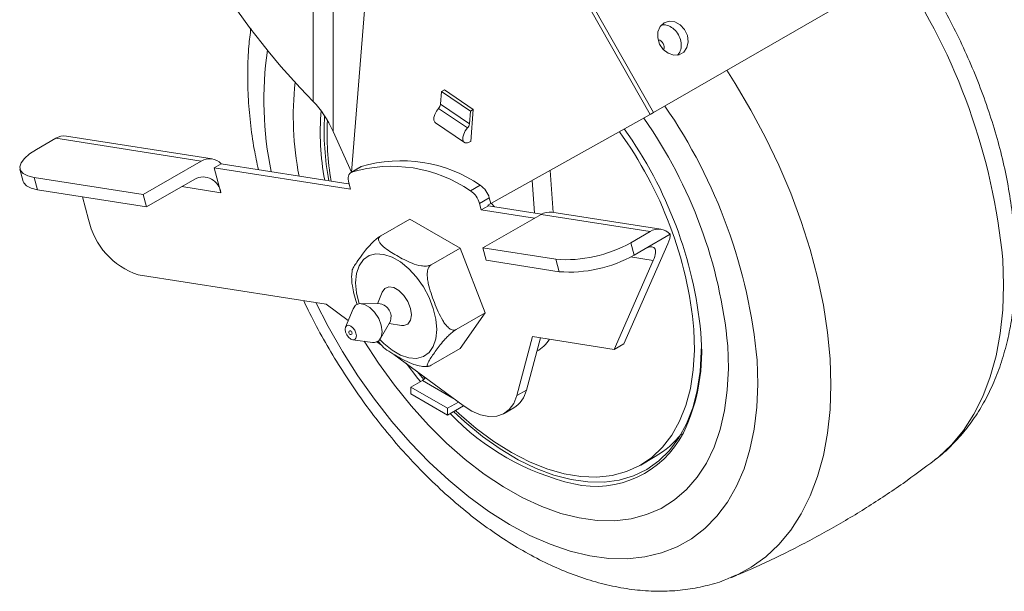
# Model space of a CAD drawing. Header units: inches. Extents: x 0.6 to 16.3, y 0.2 to 11.5.
# Tile 11 of 16: x 11.8 to 14.8, y 4.4 to 6.1. Entities that reach past the tile are written whole.
import ezdxf

# ---------------------------------------------------------------- set-up
doc = ezdxf.new("R2010")
doc.units = ezdxf.units.IN
doc.header["$MEASUREMENT"] = 0

msp = doc.modelspace()

# ---------------------------------------------------------------- linework, layer by layer
at = {"color": 7, "linetype": 'Continuous', "lineweight": 15}
for p, q in [((12.73049825, 5.86661883), (12.73049825, 7.05534974)), ((12.79051687, 7.0382545), (12.79051687, 5.77561455)), ((13.76674527, 5.83294415), (14.58581062, 6.30578052)), ((12.89838859, 6.29826785), (12.84712998, 5.65129618)), ((13.58641893, 6.15098787), (13.76674527, 5.83294415)), ((13.75665467, 5.82719075), (13.57630375, 6.14527783)), ((13.11797406, 5.8581709), (13.12105548, 5.89706371)), ((13.12105548, 5.89706371), (13.12989432, 5.90216626)), ((13.20910748, 5.8373366), (13.12105548, 5.89706371)), ((13.21794632, 5.84243915), (13.12989432, 5.90216626)), ((13.20602606, 5.79844378), (13.11797406, 5.8581709)), ((13.2000715, 5.78590973), (13.1120195, 5.84563684)), ((13.20602606, 5.79844378), (13.20910748, 5.8373366)), ((13.20910748, 5.8373366), (13.21794632, 5.84243915)), ((13.21794632, 5.84243915), (13.21024277, 5.74520711)), ((13.27123195, 5.55526158), (13.75665467, 5.82719075)), ((13.10258687, 5.80157613), (13.19063887, 5.74184901)), ((12.42197408, 5.69179673), (11.97899873, 5.76133868)), ((12.8465135, 5.65094029), (12.79051687, 5.77561455)), ((11.94592093, 5.75458959), (11.88699537, 5.72057259)), ((12.38889628, 5.68504763), (11.94592093, 5.75458959)), ((13.21024277, 5.74520711), (13.20729649, 5.74350626)), ((12.21211959, 5.58299662), (12.38889628, 5.68504763)), ((12.42843593, 5.66426816), (12.45000418, 5.67671925)), ((12.83679981, 5.61599685), (12.45000418, 5.67671925)), ((11.83670013, 5.66024303), (11.84677699, 5.62245506)), ((12.42843593, 5.66426816), (12.44858966, 5.58869221)), ((12.84372532, 5.59907258), (12.42843593, 5.66426816)), ((12.87484836, 5.66729766), (12.84538558, 5.65028916)), ((12.8472248, 5.6511781), (12.87668758, 5.6681866)), ((12.87668758, 5.6681866), (12.87484836, 5.66729766)), ((13.4522703, 5.65667753), (13.46156778, 5.52859266)), ((11.87988808, 5.63515309), (11.88996494, 5.59736511)), ((11.87988808, 5.63515309), (12.21211959, 5.58299662)), ((12.22219645, 5.54520865), (12.36951037, 5.63025116)), ((12.83889032, 5.61720368), (12.83679981, 5.61599685)), ((12.83853126, 5.61855016), (12.84372532, 5.59907258)), ((13.2094243, 5.594317), (13.23888708, 5.61132551)), ((13.3969617, 5.62569418), (13.40413066, 5.52693254)), ((11.88996494, 5.59736511), (12.22219645, 5.54520865)), ((12.21211959, 5.58299662), (12.22219645, 5.54520865)), ((12.02760846, 5.57575669), (12.04592177, 5.50708227)), ((13.23703955, 5.55598901), (13.26650233, 5.57299752)), ((13.24223361, 5.53651143), (13.23703955, 5.55598901)), ((13.24223361, 5.53651143), (13.26380187, 5.54896252)), ((13.26252895, 5.55023744), (13.27123195, 5.55526158)), ((13.42595762, 5.52350596), (13.26380187, 5.54896252)), ((13.27123195, 5.55526158), (13.26650233, 5.57299752)), ((13.28225547, 5.54606552), (13.27292009, 5.55620726)), ((13.40433596, 5.51106326), (13.24223361, 5.53651143)), ((13.42418164, 5.52251993), (13.24740494, 5.42046891)), ((13.75641315, 5.47036346), (13.42418164, 5.52251993)), ((13.78949095, 5.47711255), (13.45725944, 5.52926902)), ((12.93609035, 5.45725841), (13.0244787, 5.50828391)), ((13.17757181, 5.41990514), (13.0244787, 5.50828391)), ((13.69748759, 5.43634645), (13.75641315, 5.47036346)), ((13.73702723, 5.41556698), (13.81752105, 5.46203507)), ((13.67689873, 5.12784766), (13.8105639, 5.43271801)), ((13.69748759, 5.43634645), (13.70756445, 5.39855848)), ((13.08918346, 5.36887964), (13.17757181, 5.41990514)), ((13.25411836, 5.22261436), (13.17757181, 5.41990514)), ((13.24740494, 5.42046891), (13.46889262, 5.38569793)), ((13.24740494, 5.42046891), (13.25748181, 5.38268094)), ((13.70756445, 5.39855848), (13.73702723, 5.41556698)), ((13.25748181, 5.38268094), (13.47896948, 5.34790996)), ((13.47896948, 5.34790996), (13.46889262, 5.38569793)), ((13.64743595, 5.11083915), (13.76624943, 5.38183502)), ((12.84860275, 5.3493657), (12.84733991, 5.33133789)), ((12.19697307, 5.33854488), (12.76951871, 5.24866191)), ((12.94041007, 5.28593909), (12.92640699, 5.2500698)), ((12.93464588, 5.24997846), (12.8742817, 5.25064768)), ((12.76951871, 5.24866191), (12.83669435, 5.19898021)), ((12.85167198, 5.23519018), (12.82839863, 5.17892445)), ((13.16573001, 5.17158885), (13.25411836, 5.22261436)), ((13.17757181, 5.11370234), (13.25411836, 5.22261436)), ((12.93567177, 5.14430543), (12.96527924, 5.19691417)), ((12.96123822, 5.1897338), (12.99930294, 5.1839226)), ((12.85061574, 5.14043913), (12.91097921, 5.13245591)), ((12.92451682, 5.13402855), (12.93816827, 5.12393222)), ((12.92698987, 5.13637951), (12.93976323, 5.12215621)), ((13.35008374, 4.97013736), (13.39826232, 5.1499565)), ((13.37954653, 4.98714586), (13.42216276, 5.14620441)), ((13.39826232, 5.1499565), (13.64743595, 5.11083915)), ((13.08918346, 5.06267683), (13.17757181, 5.11370234)), ((13.41116065, 5.10514072), (13.41130944, 5.10522662)), ((13.64743595, 5.11083915), (13.67689873, 5.12784766)), ((12.97601386, 5.09594241), (13.1872873, 4.939689)), ((13.04725235, 5.04325591), (13.0667507, 5.01937645)), ((13.02766293, 4.99611101), (13.06301826, 5.01652121)), ((13.06543253, 5.02981023), (13.0704335, 5.02383347)), ((13.1396215, 4.9314787), (13.02766293, 4.99611101)), ((13.02766293, 4.99611101), (13.02766293, 4.97569749)), ((13.35008374, 4.97013736), (13.37954653, 4.98714586)), ((13.02766293, 4.97569749), (13.1396215, 4.91106518)), ((13.1396215, 4.9314787), (13.1726263, 4.95053197)), ((13.1396215, 4.91106518), (13.18813006, 4.93906857)), ((13.1396215, 4.91106518), (13.1396215, 4.9314787)), ((13.31194763, 4.91588367), (13.34141041, 4.93289217)), ((13.72781463, 4.75871777), (13.77200881, 4.78423052))]:
    msp.add_line(p, q, dxfattribs=at)
at = {"color": 8, "linetype": 'Continuous', "lineweight": 15}
for p, q in [((12.44858966, 5.58869221), (12.329819, 5.60733782)), ((13.76624943, 5.38183502), (13.69691797, 5.39271925)), ((13.15590407, 4.96289938), (13.06301826, 5.01652121))]:
    msp.add_line(p, q, dxfattribs=at)
at = {"color": 7, "linetype": 'Continuous', "lineweight": 15, "flags": 128}
for points in [[(13.79925314, 6.10667698), (13.78722098, 6.09550784), (13.78042179, 6.07948376), (13.77977383, 6.06076888), (13.78536462, 6.04189074), (13.7964391, 6.02539894), (13.81150158, 6.01352079), (13.8285178, 6.0078605), (13.84518962, 6.00918252), (13.85926543, 6.01730831), (13.86884421, 6.03114044), (13.87263228, 6.04881079), (13.87011805, 6.06793289), (13.86164108, 6.0859242), (13.84834624, 6.10035489), (13.83202905, 6.109276), (13.81489326, 6.11148271), (13.79925314, 6.10667698)], [(13.10258687, 5.80157613), (13.10041755, 5.8036218), (13.09793405, 5.80967279), (13.09799404, 5.81784536), (13.10059098, 5.82724985), (13.10544216, 5.83686249), (13.1120195, 5.84563684)], [(13.20729649, 5.74350626), (13.19973811, 5.74048964), (13.19322617, 5.74062399), (13.18846955, 5.74389468), (13.18598606, 5.74994567), (13.18604604, 5.75811824), (13.18864298, 5.76752273), (13.19349417, 5.77713537), (13.2000715, 5.78590973)], [(11.88699537, 5.72057259), (11.86613166, 5.70696575), (11.85032557, 5.69321371), (11.84018449, 5.67984493), (11.83609815, 5.66737318), (11.83822359, 5.65627774), (11.84647913, 5.64698501), (11.8605475, 5.63985208), (11.87988808, 5.63515309)], [(12.8472248, 5.6511781), (12.84402518, 5.64939383), (12.84134011, 5.64679366), (12.83923183, 5.64343786), (12.83774923, 5.63940425), (12.83692668, 5.63478635), (12.83678326, 5.62969122), (12.83732228, 5.624237), (12.83853126, 5.61855016)], [(11.88996494, 5.59736511), (11.87062437, 5.60206411), (11.85655599, 5.60919703), (11.84830046, 5.61848977), (11.84677699, 5.62245506)], [(13.02934896, 5.21630295), (13.02658204, 5.23602075), (13.01861503, 5.2565549), (13.00640886, 5.27542868), (12.99143577, 5.29036565), (12.97550174, 5.29956416), (12.96052865, 5.30191476), (12.94832247, 5.29713393), (12.94041007, 5.28593909)], [(12.85167198, 5.23519018), (12.85933398, 5.24576196), (12.87154015, 5.2505428), (12.88651324, 5.2481922), (12.90244727, 5.23899368), (12.91742036, 5.22405672), (12.92962653, 5.20518294), (12.93759355, 5.18464878), (12.94036046, 5.16493099), (12.93759355, 5.1484078), (12.92962653, 5.13707217), (12.91742036, 5.13229133), (12.91097921, 5.13245591)], [(12.99930294, 5.1839226), (13.00640886, 5.1836633), (13.01861503, 5.18844413), (13.02658204, 5.19977977), (13.02934896, 5.21630295)], [(12.82724785, 5.17244855), (12.82855615, 5.17928846), (12.83228187, 5.18357652), (12.8378578, 5.18465993), (12.84443505, 5.18237373), (12.85101231, 5.17706599), (12.85658824, 5.16954475), (12.86031396, 5.16095506), (12.86162226, 5.15260463), (12.86031396, 5.14576472), (12.85658824, 5.14147665), (12.85101231, 5.14039324), (12.84443505, 5.14267944), (12.8378578, 5.14798718), (12.83228187, 5.15550842), (12.82855615, 5.16409811), (12.82724785, 5.17244855)], [(12.84143596, 5.16772173), (12.84281183, 5.16798897), (12.84443505, 5.16742475), (12.84605828, 5.16611483), (12.84743439, 5.16425863), (12.84835388, 5.16213874), (12.84867676, 5.1600779), (12.84835388, 5.15838985), (12.84743439, 5.15733158), (12.84743415, 5.15733144)], [(13.16371521, 4.92497419), (13.17441588, 4.91503694), (13.22699414, 4.8700155), (13.28055293, 4.83035636), (13.3345922, 4.79642983), (13.3886074, 4.76855265), (13.44209419, 4.74698512), (13.49455318, 4.7319286), (13.54549459, 4.72352367), (13.59444278, 4.72184881), (13.64094074, 4.72691965), (13.68455433, 4.73868885), (13.72487634, 4.75704652), (13.7615303, 4.78182127), (13.79417397, 4.81278177), (13.82250257, 4.84963896), (13.84625161, 4.89204871), (13.86519935, 4.93961505), (13.87916887, 4.99189387), (13.88802975, 5.04839706), (13.89169926, 5.10859705), (13.89014313, 5.17193179)], [(12.88581532, 5.1357839), (12.92925504, 5.06882445), (12.9773663, 5.00232496), (13.02825315, 4.93928484), (13.08151734, 4.88019746), (13.136742, 4.82552525), (13.19349492, 4.77569611), (13.25133194, 4.73110001), (13.3098004, 4.69208598), (13.36844271, 4.65895936), (13.42679991, 4.6319794), (13.48441528, 4.61135726), (13.54083789, 4.59725435), (13.59562618, 4.58978102), (13.64835133, 4.58899577), (13.69860072, 4.59490476), (13.74598106, 4.60746172), (13.79012154, 4.62656838), (13.83067671, 4.65207522), (13.86732916, 4.6837826), (13.89979204, 4.72144238), (13.92781128, 4.7647598), (13.9511676, 4.81339586), (13.96967819, 4.86696991), (13.9831982, 4.92506267), (13.9916218, 4.98721947), (13.99488307, 5.05295386), (13.99295649, 5.12175137)], [(12.88581532, 5.1357839), (12.92925504, 5.06882445), (12.9773663, 5.00232496), (13.02825315, 4.93928484), (13.08151734, 4.88019746), (13.136742, 4.82552525), (13.19349492, 4.77569611), (13.25133194, 4.73110001), (13.3098004, 4.69208598), (13.36844271, 4.65895936), (13.42679991, 4.6319794), (13.48441528, 4.61135726), (13.54083789, 4.59725435), (13.59562618, 4.58978102), (13.64835133, 4.58899577), (13.69860072, 4.59490476), (13.74598106, 4.60746172), (13.79012154, 4.62656838), (13.83067671, 4.65207522), (13.86732916, 4.6837826), (13.89979204, 4.72144238), (13.92781128, 4.7647598), (13.9511676, 4.81339586), (13.96967819, 4.86696991), (13.9831982, 4.92506267), (13.9916218, 4.98721947), (13.99488307, 5.05295386), (13.99295649, 5.12175137)], [(13.15790292, 4.92161882), (13.19237662, 4.88995138), (13.24586651, 4.84600409), (13.30018993, 4.80750624), (13.35485491, 4.77480645), (13.4093664, 4.74820087), (13.46323073, 4.72793043), (13.5159601, 4.71417872), (13.56707698, 4.70707026), (13.61611846, 4.70666944), (13.66264041, 4.71297988), (13.70622151, 4.72594443), (13.74646708, 4.74544569), (13.78301267, 4.77130705), (13.8155273, 4.80329431), (13.84371652, 4.84111778), (13.86732503, 4.88443492), (13.88613905, 4.93285346), (13.89998819, 4.98593491), (13.90874702, 5.04319854), (13.91233623, 5.10412578), (13.91242277, 5.112687)], [(13.05690069, 5.01298961), (13.04916722, 5.02234913), (13.01297667, 5.0686055)], [(13.1872873, 4.939689), (13.21389408, 4.92281983), (13.24030123, 4.91162376), (13.26564527, 4.9064669), (13.28909743, 4.90751786), (13.30989084, 4.91474229), (13.32734557, 4.92790395), (13.34089085, 4.94657246), (13.35008374, 4.97013736)]]:
    msp.add_lwpolyline(points, dxfattribs=at)
at = {"color": 8, "linetype": 'Continuous', "lineweight": 15, "flags": 128}
for points in [[(13.98992544, 5.96178333), (14.01571187, 5.92140939), (14.06374507, 5.84035015), (14.10810206, 5.75732367), (14.14852254, 5.67281717), (14.18476932, 5.58732658), (14.21662967, 5.50135358), (14.24391664, 5.41540271), (14.26647008, 5.32997835), (14.28415765, 5.2455818), (14.29687555, 5.16270835), (14.30454914, 5.08184432), (14.3071334, 5.00346426), (14.30461316, 4.92802814), (14.2970032, 4.85597863), (14.28434819, 4.78773857), (14.26672239, 4.72370839), (14.24422923, 4.66426388), (14.21700072, 4.60975385), (14.18519665, 4.56049821), (14.14900364, 4.51678601), (14.1086341, 4.47887375), (14.06432493, 4.44698394), (14.01633616, 4.4213037), (14.00244719, 4.4153168)], [(12.8595438, 5.31432938), (12.86224542, 5.34245202), (12.8702322, 5.36622634), (12.88315509, 5.3846133), (12.90044929, 5.39680928), (12.92135896, 5.40228127), (12.94497025, 5.40079013), (12.97025124, 5.392401), (12.99609701, 5.37748056), (13.021378, 5.35668087), (13.04498929, 5.33091101), (13.06589896, 5.30129722), (13.08319316, 5.26913378), (13.09611605, 5.23582638), (13.10410283, 5.20283071), (13.10680445, 5.17158885), (13.10410283, 5.14346621), (13.09611605, 5.11969189), (13.08319316, 5.10130494), (13.06589896, 5.08910895), (13.04498929, 5.08363696), (13.021378, 5.08512811), (12.99609701, 5.09351723), (12.97025124, 5.10843768), (12.94497025, 5.12923736), (12.9334494, 5.14095729)], [(14.62316499, 4.77340663), (14.63462164, 4.7825199), (14.67499118, 4.82043215), (14.71118419, 4.86414436), (14.74298827, 4.9134), (14.77021678, 4.96791002), (14.79270993, 5.02735454), (14.81033573, 5.09138471), (14.82299074, 5.15962478), (14.8306007, 5.23167428), (14.83312094, 5.30711041), (14.83053669, 5.38549047)], [(12.8701418, 5.25037908), (12.86224542, 5.28308752), (12.8595438, 5.31432938)], [(12.73795547, 5.25361697), (12.7754415, 5.18056515), (12.81918245, 5.1042379), (12.86642656, 5.03023389), (12.9168511, 4.95905865), (12.97011161, 4.89119837), (13.02584429, 4.8271166), (13.0836684, 4.7672511), (13.14318897, 4.71201079), (13.2039994, 4.66177304), (13.2656843, 4.61688101), (13.32782229, 4.57764137), (13.38998891, 4.54432215), (13.4517595, 4.51715096), (13.51271211, 4.49631342), (13.57243036, 4.48195186), (13.63050632, 4.47416438), (13.68654326, 4.47300418), (13.74015842, 4.47847919), (13.79098552, 4.49055201), (13.83867739, 4.50914017), (13.88290822, 4.53411668), (13.92337589, 4.56531095), (13.95980395, 4.60250987), (13.99194356, 4.64545935), (14.01957518, 4.69386598), (14.04251006, 4.74739912), (14.06059153, 4.80569306), (14.07369607, 4.86834962), (14.08173416, 4.93494076), (14.08465091, 5.00501162), (14.08242637, 5.07808354)]]:
    msp.add_lwpolyline(points, dxfattribs=at)
at = {"color": 8, "linetype": 'Continuous', "lineweight": 15}
for centre, radius, start, end in [((12.93885614, 5.20533346), 1.90023995, 5.44024068, 33.9089542), ((13.77685179, 6.03271382), 0.02249183, 337.56403497, 79.75869923), ((13.65250392, 5.87070566), 1.07259675, 171.83361429, 191.72082091), ((12.45766643, 4.92700975), 1.63176842, 5.31221458, 34.57022891), ((13.59027622, 4.9943186), 0.30073559, 257.21232127, 332.77917462)]:
    msp.add_arc(centre, radius, start, end, dxfattribs=at)
at = {"color": 7, "linetype": 'Continuous', "lineweight": 15}
for centre, radius, start, end in [((13.63471196, 5.82286149), 0.96519465, 173.91958742, 190.95131272), ((13.09539788, 5.86121474), 0.02278045, 316.85655079, 352.32137769), ((13.58396054, 5.77674431), 0.83228884, 175.71682468, 190.34853841), ((13.61692063, 5.77888455), 0.85339253, 177.01131467, 190.36712201), ((13.60124083, 5.76707865), 0.82888694, 177.0952134, 189.92831327), ((13.18344988, 5.80148762), 0.02278045, 316.85655079, 352.32137769), ((12.55275923, 4.98578296), 1.44660138, 5.39328425, 35.03746363), ((11.97188384, 5.71177639), 0.05007038, 81.83074406, 121.23358697), ((12.66731992, 5.05519014), 1.22838317, 5.4534399, 35.85446614), ((12.64235484, 5.04054698), 1.27414272, 5.46510513, 35.64250686), ((12.41439499, 5.64379159), 0.04849995, 42.75942123, 121.71855241), ((12.96913467, 5.24571388), 0.42339491, 55.42178271, 106.73431944), ((12.99859745, 5.26272238), 0.42339491, 55.42178271, 106.73431944), ((12.39483034, 5.58241418), 0.05412465, 6.66085624, 117.89214123), ((13.20339952, 5.55664441), 0.06518734, 14.5285987, 57.01677263), ((13.17393674, 5.53963591), 0.06518734, 14.5285987, 57.01677263), ((13.22143049, 5.50793059), 0.05898265, 44.07991477, 45.83005123), ((13.45007521, 5.48004657), 0.04974397, 81.69606296, 121.36826807), ((12.26877065, 5.55485173), 0.22791126, 192.09872169, 251.63772045), ((13.78191186, 5.42910742), 0.04849995, 42.75942123, 121.71855241), ((13.50001624, 5.78641572), 0.40192465, 265.55877196, 299.42700639), ((13.5100931, 5.74862775), 0.40192465, 265.55877196, 299.42700639), ((12.92646157, 5.20987949), 0.04092567, 341.53039611, 78.46422736), ((12.84443505, 5.16252659), 0.00599867, 119.99731173, 299.99731173), ((13.34324255, 5.10328677), 0.57048186, 334.39622235, 5.89673421), ((13.3503508, 5.20856657), 0.11997959, 300.53569924, 326.20191489), ((13.04979817, 5.03739388), 0.02470706, 302.34888455, 330.95420775), ((13.29606662, 5.00529552), 0.08543011, 302.05753442, 347.73401144), ((13.69730919, 5.44310593), 0.76209888, 223.81016456, 256.83308824), ((13.63199055, 5.02403647), 0.27769048, 300.27986462, 322.26258087)]:
    msp.add_arc(centre, radius, start, end, dxfattribs=at)
for centre, major_axis, ratio, start_param, end_param in [((12.85324325, 7.06834858), (-0.62099107, 1.4966478), 0.4692729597, 1.6054273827, 2.2862825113), ((12.71685991, 5.7330933), (-0.06899901, 0.1662942), 0.4692729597, 4.7737819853, 5.4278751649), ((13.76254722, 5.83059245), (0.00723499, 0.00413523), 0.006090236, 3.7571322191, 5.3279285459), ((13.75163833, 5.398701), (0.06151671, 0.07309743), 0.3266736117, 5.4460091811, 5.9696079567), ((13.70732386, 5.34781802), (0.06151671, 0.07309743), 0.3266736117, 5.4460091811, 7.0168055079)]:
    msp.add_ellipse(centre, major_axis=major_axis, ratio=ratio, start_param=start_param, end_param=end_param, dxfattribs=at)
for points, knots in [([(14.62331045, 4.77426492), (14.6271499, 4.77699197), (14.64681019, 4.79095616), (14.67859134, 4.8213669), (14.71818137, 4.86532604), (14.75331639, 4.91447199), (14.78425652, 4.96812868), (14.81073716, 5.02631002), (14.83260902, 5.08878881), (14.84968413, 5.15530876), (14.86181047, 5.22550545), (14.86888349, 5.29893731), (14.87079795, 5.37260065), (14.86849013, 5.43620439), (14.86325939, 5.50087017), (14.85460699, 5.56910693), (14.83955006, 5.6508749), (14.8198222, 5.73324675), (14.79557964, 5.8158249), (14.76698812, 5.89820894), (14.73423465, 5.98001419), (14.69747248, 6.06082291), (14.6570252, 6.14036227), (14.61262576, 6.21783776), (14.58164722, 6.26900056), (14.56472452, 6.29345152), (14.56464725, 6.29356316)], [0, 0, 0, 0, 0.0103064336, 0.05277524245, 0.09548697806, 0.13866464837, 0.18248373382, 0.22705291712, 0.27240003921, 0.31847016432, 0.36514069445, 0.41225117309, 0.45963742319, 0.50247831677, 0.52795618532, 0.57549420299, 0.62293637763, 0.67028624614, 0.71754009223, 0.76470503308, 0.81179483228, 0.85882717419, 0.90582198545, 0.95280045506, 0.99978448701, 1, 1, 1, 1]), ([(12.54047205, 6.09028914), (12.53809817, 6.07219494), (12.53254702, 6.0298829), (12.52989048, 5.96039176), (12.53139196, 5.88264054), (12.53824021, 5.80292055), (12.54851445, 5.72827033), (12.55867443, 5.67991405), (12.56307525, 5.65896841)], [0, 0, 0, 0, 0.1352078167, 0.3161740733, 0.4977935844, 0.6795837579, 0.8612109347, 1, 1, 1, 1]), ([(13.84315551, 6.07013073), (13.83907228, 6.07599996), (13.83090581, 6.08773841), (13.81332204, 6.09778996), (13.79912545, 6.10158788), (13.79243365, 6.0993611), (13.79125263, 6.0989681)], [0, 0, 0, 0, 0.3111085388, 0.6222170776, 0.9333256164, 1, 1, 1, 1]), ([(13.83893916, 6.00793918), (13.84079307, 6.00950669), (13.84710275, 6.01484166), (13.8517533, 6.03007412), (13.85196683, 6.05057427), (13.84609261, 6.06361191), (13.84315551, 6.07013073)], [0, 0, 0, 0, 0.1217972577, 0.4145315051, 0.7072657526, 1, 1, 1, 1]), ([(12.84866612, 5.34936043), (12.84862066, 5.35000882), (12.84840551, 5.35307723), (12.85412593, 5.36298679), (12.86391533, 5.37849357), (12.8759322, 5.39547306), (12.88991789, 5.41390796), (12.9023818, 5.42850222), (12.91488971, 5.44089317), (12.92309767, 5.44811347), (12.93056791, 5.4538441), (12.93434173, 5.4561773), (12.93609035, 5.45725841)], [0, 0, 0, 0, 0.0363923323, 0.1722233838, 0.311578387, 0.5117578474, 0.6505066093, 0.8091088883, 0.8681959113, 0.92768609, 0.9664929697, 1, 1, 1, 1]), ([(12.93609035, 5.45725841), (12.93423564, 5.45618771), (12.93274469, 5.4549126), (12.93058617, 5.45213955), (12.92992362, 5.45066626), (12.92925483, 5.44766965), (12.92924951, 5.44613901), (12.92971192, 5.44314735), (12.93017723, 5.44166661), (12.93210736, 5.43725886), (12.9340407, 5.43447502), (12.93862423, 5.42910184), (12.94130508, 5.4264991), (12.94992759, 5.41900364), (12.9564439, 5.41437793), (12.97008954, 5.40542287), (12.97723141, 5.40109958), (12.99189277, 5.39263555), (12.99938021, 5.38851335), (13.0148865, 5.38063806), (13.02289487, 5.37687804), (13.04018654, 5.37024527), (13.04950557, 5.36731228), (13.06219019, 5.36546448), (13.06475371, 5.36519595), (13.06995202, 5.36492975), (13.0726062, 5.36493494), (13.07777496, 5.36532152), (13.08035551, 5.36571087), (13.08511772, 5.36694908), (13.08734132, 5.36781619), (13.08918346, 5.36887964)], [0, 0, 0, 0, 0.03125, 0.03125, 0.0625, 0.0625, 0.09375, 0.09375, 0.125, 0.125, 0.1875, 0.1875, 0.25, 0.25, 0.375, 0.375, 0.5, 0.5, 0.625, 0.625, 0.75, 0.75, 0.875, 0.875, 0.90625, 0.90625, 0.9375, 0.9375, 0.96875, 0.96875, 1, 1, 1, 1]), ([(13.08918346, 5.36887964), (13.08542845, 5.36671192), (13.08259231, 5.36271279), (13.07898177, 5.35343357), (13.07813738, 5.34827177), (13.07753835, 5.33792397), (13.07778175, 5.33271818), (13.07891533, 5.32229167), (13.07979689, 5.31719228), (13.0830069, 5.30209865), (13.08588838, 5.29230446), (13.09226089, 5.27293659), (13.09576227, 5.26336727), (13.10309896, 5.24446743), (13.10694471, 5.23510796), (13.11520885, 5.21678995), (13.11964237, 5.20778476), (13.12719976, 5.1952091), (13.12987141, 5.19117582), (13.13570255, 5.18361653), (13.13888041, 5.18006777), (13.14582509, 5.17412029), (13.14958444, 5.17170244), (13.15772171, 5.16927886), (13.16200299, 5.16943728), (13.16573001, 5.17158885)], [0, 0, 0, 0, 0.0625, 0.0625, 0.125, 0.125, 0.1875, 0.1875, 0.25, 0.25, 0.375, 0.375, 0.5, 0.5, 0.625, 0.625, 0.75, 0.75, 0.8125, 0.8125, 0.875, 0.875, 0.9375, 0.9375, 1, 1, 1, 1]), ([(12.84733991, 5.33133789), (12.8473552, 5.32532835), (12.84737757, 5.31653523), (12.8489574, 5.30735179), (12.84945751, 5.30444466)], [0, 0, 0, 0, 0.6834366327, 1, 1, 1, 1]), ([(12.86440824, 5.24819862), (12.86369357, 5.25003309), (12.85953737, 5.26070142), (12.85337936, 5.2791884), (12.85088554, 5.29665425), (12.84976561, 5.30449784)], [0, 0, 0, 0, 0.10266027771, 0.59702137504, 1, 1, 1, 1]), ([(12.70132477, 5.25936756), (12.70574981, 5.24982358), (12.72261613, 5.21344609), (12.75583406, 5.1516033), (12.80070254, 5.07436082), (12.84912931, 4.99942059), (12.90055876, 4.92704724), (12.95484454, 4.85762911), (13.01172657, 4.79150658), (13.07097148, 4.72902065), (13.13233567, 4.67050142), (13.19557571, 4.6162729), (13.2604441, 4.56665456), (13.32668609, 4.52196475), (13.3940318, 4.48252362), (13.46216965, 4.44866128), (13.53073501, 4.42070497), (13.59929762, 4.39895843), (13.66736867, 4.38367575), (13.73441584, 4.37501412), (13.79986469, 4.37307136), (13.86324807, 4.37763781), (13.92385889, 4.38907452), (13.97012933, 4.40187529), (13.99507355, 4.41291095), (14.00174506, 4.41586252)], [0, 0, 0, 0, 0.0164162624, 0.0625716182, 0.1087169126, 0.1548729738, 0.2010553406, 0.2472861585, 0.2935874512, 0.3399806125, 0.3864854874, 0.4331187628, 0.4798912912, 0.5268038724, 0.5738410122, 0.6209624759, 0.6680634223, 0.7150076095, 0.7616218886, 0.8077120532, 0.8530999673, 0.8976669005, 0.9413847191, 0.9843229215, 1, 1, 1, 1]), ([(13.16573001, 5.17158885), (13.16197501, 5.16942113), (13.1576415, 5.16628641), (13.14946956, 5.15964044), (13.14566173, 5.15618939), (13.13872166, 5.14950219), (13.13557562, 5.14625308), (13.12968415, 5.13988205), (13.12701017, 5.13683523), (13.11947632, 5.12794389), (13.11509392, 5.12234306), (13.10685537, 5.11140998), (13.10300854, 5.10608268), (13.09567801, 5.09565005), (13.09218257, 5.09052856), (13.08580893, 5.08066077), (13.08291073, 5.07588808), (13.07972952, 5.06951168), (13.07886638, 5.067519), (13.07777096, 5.06395832), (13.07753593, 5.06237978), (13.07816837, 5.06007628), (13.07901899, 5.05933761), (13.08264161, 5.05952027), (13.08545643, 5.06052527), (13.08918346, 5.06267683)], [0, 0, 0, 0, 0.0625, 0.0625, 0.125, 0.125, 0.1875, 0.1875, 0.25, 0.25, 0.375, 0.375, 0.5, 0.5, 0.625, 0.625, 0.75, 0.75, 0.8125, 0.8125, 0.875, 0.875, 0.9375, 0.9375, 1, 1, 1, 1]), ([(13.07384233, 5.05891753), (13.07353634, 5.05887765), (13.06877482, 5.0582571), (13.05533796, 5.05999784), (13.03353491, 5.06576877), (13.0091218, 5.07702852), (12.98409602, 5.09056368), (12.96080838, 5.10532268), (12.94457735, 5.11563711), (12.93975776, 5.12195339), (12.9396699, 5.12206854)], [0, 0, 0, 0, 0.0052765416, 0.0821081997, 0.221486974, 0.4107148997, 0.6032300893, 0.7987009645, 0.9963301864, 1, 1, 1, 1]), ([(13.07379484, 5.05938514), (13.07605046, 5.05916445), (13.07861545, 5.05891349), (13.08104019, 5.05950295), (13.08133264, 5.05957405)], [0, 0, 0, 0, 0.8793888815, 1, 1, 1, 1]), ([(14.00332198, 4.41656811), (14.02284181, 4.42445982), (14.08380719, 4.44910763), (14.18346942, 4.4970335), (14.3018927, 4.55970737), (14.41651054, 4.6283181), (14.52401843, 4.69920551), (14.59124002, 4.74975278), (14.62306148, 4.77368093)], [0, 0, 0, 0, 0.0881558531, 0.2753329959, 0.4619966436, 0.6480509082, 0.8333937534, 1, 1, 1, 1])]:
    msp.add_open_spline(points, degree=3, knots=knots, dxfattribs=at)

doc.saveas('drawing.dxf')
